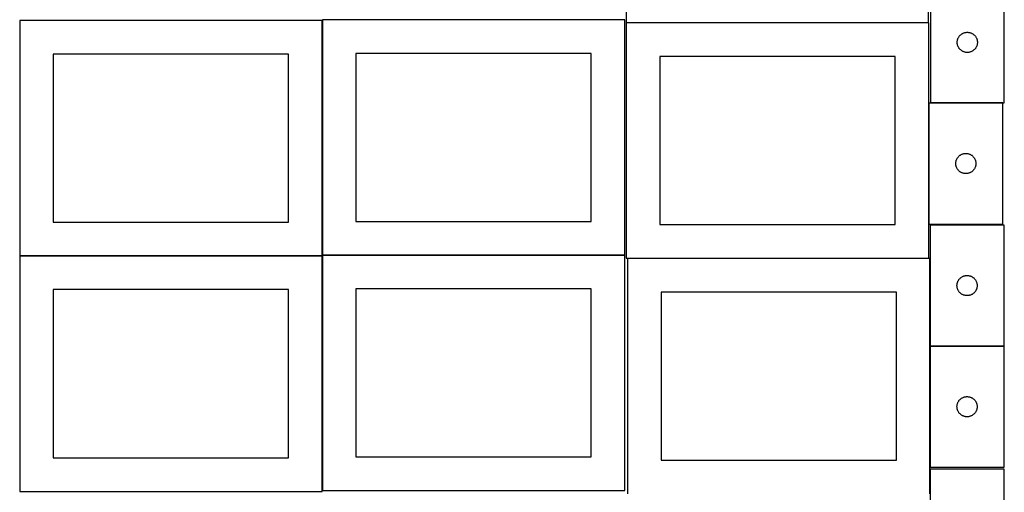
# Model space of a CAD drawing. Header units: millimetres. Extents: x 7 to 1493, y 7 to 2993.
# Tile 2 of 10: x 7 to 1471, y 1060 to 1763. Entities that reach past the tile are written whole.
import ezdxf

# ---------------------------------------------------------------- set-up
doc = ezdxf.new("R2010")
doc.units = ezdxf.units.MM
doc.layers.add('COMMON', color=5, linetype='CONTINUOUS', true_color=0x0000ff)
doc.layers.add('CUT', color=7, linetype='CONTINUOUS', true_color=0x000000)

msp = doc.modelspace()

# ---------------------------------------------------------------- linework, layer by layer
at = {"layer": 'COMMON'}
for p, q in [((456.624736, 1412.623824), (456.624736, 1761.299045)), ((1358.406681, 1758.228414), (908.671606, 1758.228414)), ((1358.771606, 1638.722963), (1358.771606, 1458.722963)), ((1468.871607, 1638.822964), (1361.099119, 1638.822964)), ((456.524735, 1411.199045), (6.524735, 1411.199045)), ((456.624736, 1062.423823), (456.624736, 1411.099044)), ((906.724736, 1412.523824), (456.724736, 1412.523824)), ((1360.602294, 1407.433383), (1360.602294, 1277.198183)), ((1360.602294, 1276.998182), (1360.602294, 1096.998182)), ((1470.702295, 1277.098183), (1360.702295, 1277.098183))]:
    msp.add_line(p, q, dxfattribs=at)
at = {"layer": 'CUT'}
for p, q in [((908.406681, 2108.328414), (908.406681, 1758.328414)), ((1358.406681, 1758.328414), (1358.406681, 2108.328414)), ((1361.099119, 1818.922964), (1361.099119, 1638.922964)), ((1471.099119, 1638.922964), (1471.099119, 1818.922964)), ((456.524735, 1761.299045), (6.524735, 1761.299045)), ((6.524735, 1761.299045), (6.524735, 1411.299045)), ((456.524735, 1411.299045), (456.524735, 1761.299045)), ((906.724736, 1762.623824), (456.724736, 1762.623824)), ((456.724736, 1762.623824), (456.724736, 1412.623824)), ((906.724736, 1412.623824), (906.724736, 1762.623824)), ((908.406681, 1758.328414), (1358.406681, 1758.328414)), ((1358.671606, 1758.128413), (908.671606, 1758.128413)), ((908.671606, 1758.128413), (908.671606, 1408.128413)), ((1358.671606, 1408.128413), (1358.671606, 1758.128413)), ((1410.092311, 1742.667718), (1410.807838, 1742.958717)), ((1410.807838, 1742.958717), (1411.537397, 1743.212495)), ((1411.537397, 1743.212495), (1412.279052, 1743.42838)), ((1412.279052, 1743.42838), (1413.030838, 1743.6058)), ((1413.030838, 1743.6058), (1413.79076, 1743.744283)), ((1413.79076, 1743.744283), (1414.556804, 1743.843463)), ((1414.556804, 1743.843463), (1415.326938, 1743.903076)), ((1415.326938, 1743.903076), (1416.099119, 1743.922964)), ((1416.099119, 1743.922964), (1416.8713, 1743.903076)), ((1416.8713, 1743.903076), (1417.641434, 1743.843463)), ((1417.641434, 1743.843463), (1418.407478, 1743.744283)), ((1418.407478, 1743.744283), (1419.1674, 1743.6058)), ((1419.1674, 1743.6058), (1419.919186, 1743.42838)), ((1419.919186, 1743.42838), (1420.660842, 1743.212495)), ((1420.660842, 1743.212495), (1421.3904, 1742.958717)), ((1421.3904, 1742.958717), (1422.105928, 1742.667718)), ((1401.104092, 1729.309183), (1401.143856, 1730.080596)), ((1401.104092, 1728.536746), (1401.104092, 1729.309183)), ((1401.143856, 1727.765332), (1401.104092, 1728.536746)), ((1401.143856, 1730.080596), (1401.223279, 1730.84894)), ((1401.223279, 1730.84894), (1401.34215, 1731.612176)), ((1401.34215, 1731.612176), (1401.500154, 1732.368281)), ((1401.500154, 1732.368281), (1401.696871, 1733.115249)), ((1401.696871, 1733.115249), (1401.931781, 1733.8511)), ((1401.931781, 1733.8511), (1402.20426, 1734.573883)), ((1402.20426, 1734.573883), (1402.513585, 1735.28168)), ((1402.513585, 1735.28168), (1402.858937, 1735.972616)), ((1402.858937, 1735.972616), (1403.2394, 1736.644856)), ((1403.2394, 1736.644856), (1403.653964, 1737.29662)), ((1403.653964, 1737.29662), (1404.10153, 1737.926179)), ((1404.10153, 1737.926179), (1404.580912, 1738.531862)), ((1404.580912, 1738.531862), (1405.090839, 1739.112064)), ((1405.090839, 1739.112064), (1405.629957, 1739.665247)), ((1405.629957, 1739.665247), (1406.196837, 1740.189943)), ((1406.196837, 1740.189943), (1406.789977, 1740.684762)), ((1406.789977, 1740.684762), (1407.407803, 1741.148389)), ((1407.407803, 1741.148389), (1408.048676, 1741.579598)), ((1408.048676, 1741.579598), (1408.710898, 1741.977243)), ((1408.710898, 1741.977243), (1409.392712, 1742.340271)), ((1409.392712, 1742.340271), (1410.092311, 1742.667718)), ((1422.105928, 1742.667718), (1422.805526, 1742.340271)), ((1422.805526, 1742.340271), (1423.48734, 1741.977243)), ((1423.48734, 1741.977243), (1424.149562, 1741.579598)), ((1424.149562, 1741.579598), (1424.790436, 1741.148389)), ((1424.790436, 1741.148389), (1425.408261, 1740.684762)), ((1425.408261, 1740.684762), (1426.001401, 1740.189943)), ((1426.001401, 1740.189943), (1426.568281, 1739.665247)), ((1426.568281, 1739.665247), (1427.1074, 1739.112064)), ((1427.1074, 1739.112064), (1427.617326, 1738.531862)), ((1427.617326, 1738.531862), (1428.096708, 1737.926179)), ((1428.096708, 1737.926179), (1428.544274, 1737.29662)), ((1428.544274, 1737.29662), (1428.958839, 1736.644856)), ((1428.958839, 1736.644856), (1429.339301, 1735.972616)), ((1429.339301, 1735.972616), (1429.684653, 1735.28168)), ((1429.684653, 1735.28168), (1429.993979, 1734.573883)), ((1429.993979, 1734.573883), (1430.266458, 1733.8511)), ((1430.266458, 1733.8511), (1430.501367, 1733.115249)), ((1430.501367, 1733.115249), (1430.698085, 1732.368281)), ((1430.698085, 1732.368281), (1430.856088, 1731.612176)), ((1430.856088, 1731.612176), (1430.974959, 1730.84894)), ((1430.974959, 1730.84894), (1431.054382, 1730.080596)), ((1431.054382, 1730.080596), (1431.094146, 1729.309183)), ((1431.094146, 1728.536746), (1431.054382, 1727.765332)), ((1431.094146, 1729.309183), (1431.094146, 1728.536746)), ((1401.223279, 1726.996989), (1401.143856, 1727.765332)), ((1401.34215, 1726.233753), (1401.223279, 1726.996989)), ((1401.500154, 1725.477648), (1401.34215, 1726.233753)), ((1401.696871, 1724.73068), (1401.500154, 1725.477648)), ((1401.931781, 1723.994829), (1401.696871, 1724.73068)), ((1402.20426, 1723.272046), (1401.931781, 1723.994829)), ((1402.513585, 1722.564249), (1402.20426, 1723.272046)), ((1402.858937, 1721.873313), (1402.513585, 1722.564249)), ((1403.2394, 1721.201072), (1402.858937, 1721.873313)), ((1403.653964, 1720.549309), (1403.2394, 1721.201072)), ((1404.10153, 1719.91975), (1403.653964, 1720.549309)), ((1404.580912, 1719.314067), (1404.10153, 1719.91975)), ((1405.090839, 1718.733864), (1404.580912, 1719.314067)), ((1405.629957, 1718.180682), (1405.090839, 1718.733864)), ((1406.196837, 1717.655985), (1405.629957, 1718.180682)), ((1406.789977, 1717.161167), (1406.196837, 1717.655985)), ((1407.407803, 1716.697539), (1406.789977, 1717.161167)), ((1408.048676, 1716.266331), (1407.407803, 1716.697539)), ((1408.710898, 1715.868686), (1408.048676, 1716.266331)), ((1409.392712, 1715.505658), (1408.710898, 1715.868686)), ((1410.092311, 1715.178211), (1409.392712, 1715.505658)), ((1410.807838, 1714.887212), (1410.092311, 1715.178211)), ((1411.537397, 1714.633434), (1410.807838, 1714.887212)), ((1412.279052, 1714.417549), (1411.537397, 1714.633434)), ((1413.030838, 1714.240129), (1412.279052, 1714.417549)), ((1413.79076, 1714.101646), (1413.030838, 1714.240129)), ((1414.556804, 1714.002466), (1413.79076, 1714.101646)), ((1415.326938, 1713.942853), (1414.556804, 1714.002466)), ((1416.099119, 1713.922964), (1415.326938, 1713.942853)), ((1416.8713, 1713.942853), (1416.099119, 1713.922964)), ((1417.641434, 1714.002466), (1416.8713, 1713.942853)), ((1418.407478, 1714.101646), (1417.641434, 1714.002466)), ((1419.1674, 1714.240129), (1418.407478, 1714.101646)), ((1419.919186, 1714.417549), (1419.1674, 1714.240129)), ((1420.660842, 1714.633434), (1419.919186, 1714.417549)), ((1421.3904, 1714.887212), (1420.660842, 1714.633434)), ((1422.105928, 1715.178211), (1421.3904, 1714.887212)), ((1422.805526, 1715.505658), (1422.105928, 1715.178211)), ((1423.48734, 1715.868686), (1422.805526, 1715.505658)), ((1424.149562, 1716.266331), (1423.48734, 1715.868686)), ((1424.790436, 1716.697539), (1424.149562, 1716.266331)), ((1425.408261, 1717.161167), (1424.790436, 1716.697539)), ((1426.001401, 1717.655985), (1425.408261, 1717.161167)), ((1426.568281, 1718.180682), (1426.001401, 1717.655985)), ((1427.1074, 1718.733864), (1426.568281, 1718.180682)), ((1427.617326, 1719.314067), (1427.1074, 1718.733864)), ((1428.096708, 1719.91975), (1427.617326, 1719.314067)), ((1428.544274, 1720.549309), (1428.096708, 1719.91975)), ((1428.958839, 1721.201072), (1428.544274, 1720.549309)), ((1429.339301, 1721.873313), (1428.958839, 1721.201072)), ((1429.684653, 1722.564249), (1429.339301, 1721.873313)), ((1429.993979, 1723.272046), (1429.684653, 1722.564249)), ((1430.266458, 1723.994829), (1429.993979, 1723.272046)), ((1430.501367, 1724.73068), (1430.266458, 1723.994829)), ((1430.698085, 1725.477648), (1430.501367, 1724.73068)), ((1430.856088, 1726.233753), (1430.698085, 1725.477648)), ((1430.974959, 1726.996989), (1430.856088, 1726.233753)), ((1431.054382, 1727.765332), (1430.974959, 1726.996989)), ((406.524735, 1711.299045), (56.524735, 1711.299045)), ((56.524735, 1711.299045), (56.524735, 1461.299045)), ((406.524735, 1461.299045), (406.524735, 1711.299045)), ((856.724736, 1712.623824), (506.724736, 1712.623824)), ((506.724736, 1712.623824), (506.724736, 1462.623824)), ((856.724736, 1462.623824), (856.724736, 1712.623824)), ((1308.671606, 1708.128413), (958.671606, 1708.128413)), ((958.671606, 1708.128413), (958.671606, 1458.128413)), ((1308.671606, 1458.128413), (1308.671606, 1708.128413)), ((1468.871607, 1638.722963), (1358.871607, 1638.722963)), ((1358.871607, 1638.722963), (1358.871607, 1458.722963)), ((1361.099119, 1638.922964), (1471.099119, 1638.922964)), ((1468.871607, 1458.722963), (1468.871607, 1638.722963)), ((1399.272641, 1552.16828), (1399.469359, 1552.915248)), ((1399.469359, 1552.915248), (1399.704269, 1553.651099)), ((1399.704269, 1553.651099), (1399.976747, 1554.373882)), ((1399.976747, 1554.373882), (1400.286073, 1555.081679)), ((1400.286073, 1555.081679), (1400.631425, 1555.772615)), ((1400.631425, 1555.772615), (1401.011888, 1556.444855)), ((1401.011888, 1556.444855), (1401.426452, 1557.096619)), ((1401.426452, 1557.096619), (1401.874018, 1557.726178)), ((1401.874018, 1557.726178), (1402.3534, 1558.331861)), ((1402.3534, 1558.331861), (1402.863326, 1558.912063)), ((1402.863326, 1558.912063), (1403.402445, 1559.465246)), ((1403.402445, 1559.465246), (1403.969325, 1559.989942)), ((1403.969325, 1559.989942), (1404.562465, 1560.484761)), ((1404.562465, 1560.484761), (1405.18029, 1560.948388)), ((1405.18029, 1560.948388), (1405.821164, 1561.379597)), ((1405.821164, 1561.379597), (1406.483386, 1561.777242)), ((1406.483386, 1561.777242), (1407.1652, 1562.14027)), ((1407.1652, 1562.14027), (1407.864798, 1562.467717)), ((1407.864798, 1562.467717), (1408.580326, 1562.758716)), ((1408.580326, 1562.758716), (1409.309884, 1563.012494)), ((1409.309884, 1563.012494), (1410.05154, 1563.228379)), ((1410.05154, 1563.228379), (1410.803326, 1563.405799)), ((1410.803326, 1563.405799), (1411.563248, 1563.544282)), ((1411.563248, 1563.544282), (1412.329292, 1563.643462)), ((1412.329292, 1563.643462), (1413.099426, 1563.703075)), ((1413.099426, 1563.703075), (1413.871607, 1563.722963)), ((1413.871607, 1563.722963), (1414.643788, 1563.703075)), ((1414.643788, 1563.703075), (1415.413922, 1563.643462)), ((1415.413922, 1563.643462), (1416.179966, 1563.544282)), ((1416.179966, 1563.544282), (1416.939888, 1563.405799)), ((1416.939888, 1563.405799), (1417.691674, 1563.228379)), ((1417.691674, 1563.228379), (1418.433329, 1563.012494)), ((1418.433329, 1563.012494), (1419.162888, 1562.758716)), ((1419.162888, 1562.758716), (1419.878416, 1562.467717)), ((1419.878416, 1562.467717), (1420.578014, 1562.14027)), ((1420.578014, 1562.14027), (1421.259828, 1561.777242)), ((1421.259828, 1561.777242), (1421.92205, 1561.379597)), ((1421.92205, 1561.379597), (1422.562923, 1560.948388)), ((1422.562923, 1560.948388), (1423.180749, 1560.484761)), ((1423.180749, 1560.484761), (1423.773889, 1559.989942)), ((1423.773889, 1559.989942), (1424.340769, 1559.465246)), ((1424.340769, 1559.465246), (1424.879887, 1558.912063)), ((1424.879887, 1558.912063), (1425.389814, 1558.331861)), ((1425.389814, 1558.331861), (1425.869196, 1557.726178)), ((1425.869196, 1557.726178), (1426.316762, 1557.096619)), ((1426.316762, 1557.096619), (1426.731326, 1556.444855)), ((1426.731326, 1556.444855), (1427.111789, 1555.772615)), ((1427.111789, 1555.772615), (1427.457141, 1555.081679)), ((1427.457141, 1555.081679), (1427.766466, 1554.373882)), ((1427.766466, 1554.373882), (1428.038945, 1553.651099)), ((1428.038945, 1553.651099), (1428.273855, 1552.915248)), ((1428.273855, 1552.915248), (1428.470573, 1552.16828)), ((1398.87658, 1549.109182), (1398.916344, 1549.880595)), ((1398.87658, 1548.336745), (1398.87658, 1549.109182)), ((1398.916344, 1547.565331), (1398.87658, 1548.336745)), ((1398.916344, 1549.880595), (1398.995767, 1550.648939)), ((1398.995767, 1546.796988), (1398.916344, 1547.565331)), ((1398.995767, 1550.648939), (1399.114638, 1551.412175)), ((1399.114638, 1546.033752), (1398.995767, 1546.796988)), ((1399.114638, 1551.412175), (1399.272641, 1552.16828)), ((1399.272641, 1545.277647), (1399.114638, 1546.033752)), ((1399.469359, 1544.530679), (1399.272641, 1545.277647)), ((1399.704269, 1543.794828), (1399.469359, 1544.530679)), ((1399.976747, 1543.072045), (1399.704269, 1543.794828)), ((1400.286073, 1542.364248), (1399.976747, 1543.072045)), ((1400.631425, 1541.673312), (1400.286073, 1542.364248)), ((1401.011888, 1541.001071), (1400.631425, 1541.673312)), ((1401.426452, 1540.349308), (1401.011888, 1541.001071)), ((1401.874018, 1539.719749), (1401.426452, 1540.349308)), ((1402.3534, 1539.114066), (1401.874018, 1539.719749)), ((1402.863326, 1538.533863), (1402.3534, 1539.114066)), ((1403.402445, 1537.980681), (1402.863326, 1538.533863)), ((1403.969325, 1537.455984), (1403.402445, 1537.980681)), ((1424.340769, 1537.980681), (1423.773889, 1537.455984)), ((1424.879887, 1538.533863), (1424.340769, 1537.980681)), ((1425.389814, 1539.114066), (1424.879887, 1538.533863)), ((1425.869196, 1539.719749), (1425.389814, 1539.114066)), ((1426.316762, 1540.349308), (1425.869196, 1539.719749)), ((1426.731326, 1541.001071), (1426.316762, 1540.349308)), ((1427.111789, 1541.673312), (1426.731326, 1541.001071)), ((1427.457141, 1542.364248), (1427.111789, 1541.673312)), ((1427.766466, 1543.072045), (1427.457141, 1542.364248)), ((1428.038945, 1543.794828), (1427.766466, 1543.072045)), ((1428.273855, 1544.530679), (1428.038945, 1543.794828)), ((1428.470573, 1545.277647), (1428.273855, 1544.530679)), ((1428.470573, 1552.16828), (1428.628576, 1551.412175)), ((1428.628576, 1546.033752), (1428.470573, 1545.277647)), ((1428.628576, 1551.412175), (1428.747447, 1550.648939)), ((1428.747447, 1546.796988), (1428.628576, 1546.033752)), ((1428.747447, 1550.648939), (1428.82687, 1549.880595)), ((1428.82687, 1547.565331), (1428.747447, 1546.796988)), ((1428.82687, 1549.880595), (1428.866634, 1549.109182)), ((1428.866634, 1548.336745), (1428.82687, 1547.565331)), ((1428.866634, 1549.109182), (1428.866634, 1548.336745)), ((1404.562465, 1536.961166), (1403.969325, 1537.455984)), ((1405.18029, 1536.497538), (1404.562465, 1536.961166)), ((1405.821164, 1536.06633), (1405.18029, 1536.497538)), ((1406.483386, 1535.668685), (1405.821164, 1536.06633)), ((1407.1652, 1535.305657), (1406.483386, 1535.668685)), ((1407.864798, 1534.97821), (1407.1652, 1535.305657)), ((1408.580326, 1534.687211), (1407.864798, 1534.97821)), ((1409.309884, 1534.433433), (1408.580326, 1534.687211)), ((1410.05154, 1534.217548), (1409.309884, 1534.433433)), ((1410.803326, 1534.040128), (1410.05154, 1534.217548)), ((1411.563248, 1533.901645), (1410.803326, 1534.040128)), ((1412.329292, 1533.802465), (1411.563248, 1533.901645)), ((1413.099426, 1533.742852), (1412.329292, 1533.802465)), ((1413.871607, 1533.722963), (1413.099426, 1533.742852)), ((1414.643788, 1533.742852), (1413.871607, 1533.722963)), ((1415.413922, 1533.802465), (1414.643788, 1533.742852)), ((1416.179966, 1533.901645), (1415.413922, 1533.802465)), ((1416.939888, 1534.040128), (1416.179966, 1533.901645)), ((1417.691674, 1534.217548), (1416.939888, 1534.040128)), ((1418.433329, 1534.433433), (1417.691674, 1534.217548)), ((1419.162888, 1534.687211), (1418.433329, 1534.433433)), ((1419.878416, 1534.97821), (1419.162888, 1534.687211)), ((1420.578014, 1535.305657), (1419.878416, 1534.97821)), ((1421.259828, 1535.668685), (1420.578014, 1535.305657)), ((1421.92205, 1536.06633), (1421.259828, 1535.668685)), ((1422.562923, 1536.497538), (1421.92205, 1536.06633)), ((1423.180749, 1536.961166), (1422.562923, 1536.497538)), ((1423.773889, 1537.455984), (1423.180749, 1536.961166)), ((56.524735, 1461.299045), (406.524735, 1461.299045)), ((506.724736, 1462.623824), (856.724736, 1462.623824)), ((958.671606, 1458.128413), (1308.671606, 1458.128413)), ((1358.871607, 1458.722963), (1468.871607, 1458.722963)), ((1470.702295, 1457.198183), (1360.702295, 1457.198183)), ((1360.702295, 1457.198183), (1360.702295, 1277.198183)), ((1470.702295, 1277.198183), (1470.702295, 1457.198183)), ((6.524735, 1411.299045), (456.524735, 1411.299045)), ((456.524735, 1411.099044), (6.524735, 1411.099044)), ((6.524735, 1411.099044), (6.524735, 1061.099044)), ((456.524735, 1061.099044), (456.524735, 1411.099044)), ((456.724736, 1412.623824), (906.724736, 1412.623824)), ((906.724736, 1412.423823), (456.724736, 1412.423823)), ((456.724736, 1412.423823), (456.724736, 1062.423823)), ((906.724736, 1062.423823), (906.724736, 1412.423823)), ((908.671606, 1408.128413), (1358.671606, 1408.128413)), ((1360.502294, 1407.433383), (910.502294, 1407.433383)), ((910.502294, 1407.433383), (910.502294, 1057.433383)), ((1360.502294, 1057.433383), (1360.502294, 1407.433383)), ((1403.704707, 1376.201397), (1404.184089, 1376.807081)), ((1404.184089, 1376.807081), (1404.694015, 1377.387283)), ((1404.694015, 1377.387283), (1405.233133, 1377.940466)), ((1405.233133, 1377.940466), (1405.800014, 1378.465162)), ((1405.800014, 1378.465162), (1406.393153, 1378.95998)), ((1406.393153, 1378.95998), (1407.010979, 1379.423608)), ((1407.010979, 1379.423608), (1407.651853, 1379.854817)), ((1407.651853, 1379.854817), (1408.314074, 1380.252462)), ((1408.314074, 1380.252462), (1408.995889, 1380.615489)), ((1408.995889, 1380.615489), (1409.695487, 1380.942937)), ((1409.695487, 1380.942937), (1410.411014, 1381.233935)), ((1410.411014, 1381.233935), (1411.140573, 1381.487714)), ((1411.140573, 1381.487714), (1411.882229, 1381.703599)), ((1411.882229, 1381.703599), (1412.634014, 1381.881018)), ((1412.634014, 1381.881018), (1413.393937, 1382.019502)), ((1413.393937, 1382.019502), (1414.15998, 1382.118681)), ((1414.15998, 1382.118681), (1414.930114, 1382.178294)), ((1414.930114, 1382.178294), (1415.702295, 1382.198183)), ((1415.702295, 1382.198183), (1416.474477, 1382.178294)), ((1416.474477, 1382.178294), (1417.24461, 1382.118681)), ((1417.24461, 1382.118681), (1418.010654, 1382.019502)), ((1418.010654, 1382.019502), (1418.770576, 1381.881018)), ((1418.770576, 1381.881018), (1419.522362, 1381.703599)), ((1419.522362, 1381.703599), (1420.264018, 1381.487714)), ((1420.264018, 1381.487714), (1420.993577, 1381.233935)), ((1420.993577, 1381.233935), (1421.709104, 1380.942937)), ((1421.709104, 1380.942937), (1422.408702, 1380.615489)), ((1422.408702, 1380.615489), (1423.090516, 1380.252462)), ((1423.090516, 1380.252462), (1423.752738, 1379.854817)), ((1423.752738, 1379.854817), (1424.393612, 1379.423608)), ((1424.393612, 1379.423608), (1425.011438, 1378.95998)), ((1425.011438, 1378.95998), (1425.604577, 1378.465162)), ((1425.604577, 1378.465162), (1426.171458, 1377.940466)), ((1426.171458, 1377.940466), (1426.710576, 1377.387283)), ((1426.710576, 1377.387283), (1427.220502, 1376.807081)), ((1427.220502, 1376.807081), (1427.699884, 1376.201397)), ((856.724736, 1362.423823), (506.724736, 1362.423823)), ((506.724736, 1362.423823), (506.724736, 1112.423823)), ((856.724736, 1112.423823), (856.724736, 1362.423823)), ((1400.707268, 1367.584402), (1400.747033, 1368.355815)), ((1400.707268, 1366.811964), (1400.707268, 1367.584402)), ((1400.747033, 1366.040551), (1400.707268, 1366.811964)), ((1400.747033, 1368.355815), (1400.826455, 1369.124158)), ((1400.826455, 1365.272208), (1400.747033, 1366.040551)), ((1400.826455, 1369.124158), (1400.945326, 1369.887395)), ((1400.945326, 1364.508972), (1400.826455, 1365.272208)), ((1400.945326, 1369.887395), (1401.10333, 1370.643499)), ((1401.10333, 1363.752867), (1400.945326, 1364.508972)), ((1401.10333, 1370.643499), (1401.300047, 1371.390468)), ((1401.300047, 1363.005899), (1401.10333, 1363.752867)), ((1401.300047, 1371.390468), (1401.534957, 1372.126319)), ((1401.534957, 1362.270047), (1401.300047, 1363.005899)), ((1401.534957, 1372.126319), (1401.807436, 1372.849102)), ((1401.807436, 1361.547265), (1401.534957, 1362.270047)), ((1401.807436, 1372.849102), (1402.116761, 1373.556899)), ((1402.116761, 1373.556899), (1402.462113, 1374.247834)), ((1402.462113, 1374.247834), (1402.842576, 1374.920075)), ((1402.842576, 1374.920075), (1403.25714, 1375.571839)), ((1403.25714, 1375.571839), (1403.704707, 1376.201397)), ((1427.699884, 1376.201397), (1428.147451, 1375.571839)), ((1428.147451, 1375.571839), (1428.562015, 1374.920075)), ((1428.562015, 1374.920075), (1428.942477, 1374.247834)), ((1428.942477, 1374.247834), (1429.287829, 1373.556899)), ((1429.287829, 1373.556899), (1429.597155, 1372.849102)), ((1429.597155, 1372.849102), (1429.869634, 1372.126319)), ((1429.869634, 1362.270047), (1429.597155, 1361.547265)), ((1429.869634, 1372.126319), (1430.104544, 1371.390468)), ((1430.104544, 1363.005899), (1429.869634, 1362.270047)), ((1430.104544, 1371.390468), (1430.301261, 1370.643499)), ((1430.301261, 1363.752867), (1430.104544, 1363.005899)), ((1430.301261, 1370.643499), (1430.459265, 1369.887395)), ((1430.459265, 1364.508972), (1430.301261, 1363.752867)), ((1430.459265, 1369.887395), (1430.578136, 1369.124158)), ((1430.578136, 1365.272208), (1430.459265, 1364.508972)), ((1430.578136, 1369.124158), (1430.657558, 1368.355815)), ((1430.657558, 1366.040551), (1430.578136, 1365.272208)), ((1430.657558, 1368.355815), (1430.697322, 1367.584402)), ((1430.697322, 1366.811964), (1430.657558, 1366.040551)), ((1430.697322, 1367.584402), (1430.697322, 1366.811964)), ((406.524735, 1361.099044), (56.524735, 1361.099044)), ((56.524735, 1361.099044), (56.524735, 1111.099044)), ((406.524735, 1111.099044), (406.524735, 1361.099044)), ((1310.502294, 1357.433383), (960.502294, 1357.433383)), ((960.502294, 1357.433383), (960.502294, 1107.433383)), ((1310.502294, 1107.433383), (1310.502294, 1357.433383)), ((1402.116761, 1360.839467), (1401.807436, 1361.547265)), ((1402.462113, 1360.148532), (1402.116761, 1360.839467)), ((1402.842576, 1359.476291), (1402.462113, 1360.148532)), ((1403.25714, 1358.824527), (1402.842576, 1359.476291)), ((1403.704707, 1358.194969), (1403.25714, 1358.824527)), ((1404.184089, 1357.589285), (1403.704707, 1358.194969)), ((1404.694015, 1357.009083), (1404.184089, 1357.589285)), ((1405.233133, 1356.4559), (1404.694015, 1357.009083)), ((1405.800014, 1355.931204), (1405.233133, 1356.4559)), ((1406.393153, 1355.436386), (1405.800014, 1355.931204)), ((1407.010979, 1354.972758), (1406.393153, 1355.436386)), ((1407.651853, 1354.54155), (1407.010979, 1354.972758)), ((1408.314074, 1354.143905), (1407.651853, 1354.54155)), ((1408.995889, 1353.780877), (1408.314074, 1354.143905)), ((1409.695487, 1353.45343), (1408.995889, 1353.780877)), ((1410.411014, 1353.162431), (1409.695487, 1353.45343)), ((1411.140573, 1352.908652), (1410.411014, 1353.162431)), ((1411.882229, 1352.692767), (1411.140573, 1352.908652)), ((1412.634014, 1352.515348), (1411.882229, 1352.692767)), ((1413.393937, 1352.376865), (1412.634014, 1352.515348)), ((1414.15998, 1352.277685), (1413.393937, 1352.376865)), ((1414.930114, 1352.218072), (1414.15998, 1352.277685)), ((1415.702295, 1352.198183), (1414.930114, 1352.218072)), ((1416.474477, 1352.218072), (1415.702295, 1352.198183)), ((1417.24461, 1352.277685), (1416.474477, 1352.218072)), ((1418.010654, 1352.376865), (1417.24461, 1352.277685)), ((1418.770576, 1352.515348), (1418.010654, 1352.376865)), ((1419.522362, 1352.692767), (1418.770576, 1352.515348)), ((1420.264018, 1352.908652), (1419.522362, 1352.692767)), ((1420.993577, 1353.162431), (1420.264018, 1352.908652)), ((1421.709104, 1353.45343), (1420.993577, 1353.162431)), ((1422.408702, 1353.780877), (1421.709104, 1353.45343)), ((1423.090516, 1354.143905), (1422.408702, 1353.780877)), ((1423.752738, 1354.54155), (1423.090516, 1354.143905)), ((1424.393612, 1354.972758), (1423.752738, 1354.54155)), ((1425.011438, 1355.436386), (1424.393612, 1354.972758)), ((1425.604577, 1355.931204), (1425.011438, 1355.436386)), ((1426.171458, 1356.4559), (1425.604577, 1355.931204)), ((1426.710576, 1357.009083), (1426.171458, 1356.4559)), ((1427.220502, 1357.589285), (1426.710576, 1357.009083)), ((1427.699884, 1358.194969), (1427.220502, 1357.589285)), ((1428.147451, 1358.824527), (1427.699884, 1358.194969)), ((1428.562015, 1359.476291), (1428.147451, 1358.824527)), ((1428.942477, 1360.148532), (1428.562015, 1359.476291)), ((1429.287829, 1360.839467), (1428.942477, 1360.148532)), ((1429.597155, 1361.547265), (1429.287829, 1360.839467)), ((1360.702295, 1277.198183), (1470.702295, 1277.198183)), ((1470.702295, 1276.998182), (1360.702295, 1276.998182)), ((1360.702295, 1276.998182), (1360.702295, 1096.998182)), ((1470.702295, 1096.998182), (1470.702295, 1276.998182)), ((1409.695487, 1200.742936), (1410.411014, 1201.033934)), ((1410.411014, 1201.033934), (1411.140573, 1201.287713)), ((1411.140573, 1201.287713), (1411.882229, 1201.503598)), ((1411.882229, 1201.503598), (1412.634014, 1201.681017)), ((1412.634014, 1201.681017), (1413.393937, 1201.819501)), ((1413.393937, 1201.819501), (1414.15998, 1201.91868)), ((1414.15998, 1201.91868), (1414.930114, 1201.978293)), ((1414.930114, 1201.978293), (1415.702295, 1201.998182)), ((1415.702295, 1201.998182), (1416.474477, 1201.978293)), ((1416.474477, 1201.978293), (1417.24461, 1201.91868)), ((1417.24461, 1201.91868), (1418.010654, 1201.819501)), ((1418.010654, 1201.819501), (1418.770576, 1201.681017)), ((1418.770576, 1201.681017), (1419.522362, 1201.503598)), ((1419.522362, 1201.503598), (1420.264018, 1201.287713)), ((1420.264018, 1201.287713), (1420.993577, 1201.033934)), ((1420.993577, 1201.033934), (1421.709104, 1200.742936)), ((1400.707268, 1187.384401), (1400.747033, 1188.155814)), ((1400.707268, 1186.611963), (1400.707268, 1187.384401)), ((1400.747033, 1185.84055), (1400.707268, 1186.611963)), ((1400.747033, 1188.155814), (1400.826455, 1188.924157)), ((1400.826455, 1188.924157), (1400.945326, 1189.687394)), ((1400.945326, 1189.687394), (1401.10333, 1190.443498)), ((1401.10333, 1190.443498), (1401.300047, 1191.190467)), ((1401.300047, 1191.190467), (1401.534957, 1191.926318)), ((1401.534957, 1191.926318), (1401.807436, 1192.649101)), ((1401.807436, 1192.649101), (1402.116761, 1193.356898)), ((1402.116761, 1193.356898), (1402.462113, 1194.047833)), ((1402.462113, 1194.047833), (1402.842576, 1194.720074)), ((1402.842576, 1194.720074), (1403.25714, 1195.371838)), ((1403.25714, 1195.371838), (1403.704707, 1196.001396)), ((1403.704707, 1196.001396), (1404.184089, 1196.60708)), ((1404.184089, 1196.60708), (1404.694015, 1197.187282)), ((1404.694015, 1197.187282), (1405.233133, 1197.740465)), ((1405.233133, 1197.740465), (1405.800014, 1198.265161)), ((1405.800014, 1198.265161), (1406.393153, 1198.759979)), ((1406.393153, 1198.759979), (1407.010979, 1199.223607)), ((1407.010979, 1199.223607), (1407.651853, 1199.654816)), ((1407.651853, 1199.654816), (1408.314074, 1200.052461)), ((1408.314074, 1200.052461), (1408.995889, 1200.415488)), ((1408.995889, 1200.415488), (1409.695487, 1200.742936)), ((1421.709104, 1200.742936), (1422.408702, 1200.415488)), ((1422.408702, 1200.415488), (1423.090516, 1200.052461)), ((1423.090516, 1200.052461), (1423.752738, 1199.654816)), ((1423.752738, 1199.654816), (1424.393612, 1199.223607)), ((1424.393612, 1199.223607), (1425.011438, 1198.759979)), ((1425.011438, 1198.759979), (1425.604577, 1198.265161)), ((1425.604577, 1198.265161), (1426.171458, 1197.740465)), ((1426.171458, 1197.740465), (1426.710576, 1197.187282)), ((1426.710576, 1197.187282), (1427.220502, 1196.60708)), ((1427.220502, 1196.60708), (1427.699884, 1196.001396)), ((1427.699884, 1196.001396), (1428.147451, 1195.371838)), ((1428.147451, 1195.371838), (1428.562015, 1194.720074)), ((1428.562015, 1194.720074), (1428.942477, 1194.047833)), ((1428.942477, 1194.047833), (1429.287829, 1193.356898)), ((1429.287829, 1193.356898), (1429.597155, 1192.649101)), ((1429.597155, 1192.649101), (1429.869634, 1191.926318)), ((1429.869634, 1191.926318), (1430.104544, 1191.190467)), ((1430.104544, 1191.190467), (1430.301261, 1190.443498)), ((1430.301261, 1190.443498), (1430.459265, 1189.687394)), ((1430.459265, 1189.687394), (1430.578136, 1188.924157)), ((1430.578136, 1188.924157), (1430.657558, 1188.155814)), ((1430.657558, 1188.155814), (1430.697322, 1187.384401)), ((1430.697322, 1186.611963), (1430.657558, 1185.84055)), ((1430.697322, 1187.384401), (1430.697322, 1186.611963)), ((1400.826455, 1185.072207), (1400.747033, 1185.84055)), ((1400.945326, 1184.308971), (1400.826455, 1185.072207)), ((1401.10333, 1183.552866), (1400.945326, 1184.308971)), ((1401.300047, 1182.805898), (1401.10333, 1183.552866)), ((1401.534957, 1182.070046), (1401.300047, 1182.805898)), ((1401.807436, 1181.347264), (1401.534957, 1182.070046)), ((1402.116761, 1180.639466), (1401.807436, 1181.347264)), ((1402.462113, 1179.948531), (1402.116761, 1180.639466)), ((1402.842576, 1179.27629), (1402.462113, 1179.948531)), ((1403.25714, 1178.624526), (1402.842576, 1179.27629)), ((1403.704707, 1177.994968), (1403.25714, 1178.624526)), ((1404.184089, 1177.389284), (1403.704707, 1177.994968)), ((1404.694015, 1176.809082), (1404.184089, 1177.389284)), ((1405.233133, 1176.255899), (1404.694015, 1176.809082)), ((1405.800014, 1175.731203), (1405.233133, 1176.255899)), ((1406.393153, 1175.236385), (1405.800014, 1175.731203)), ((1407.010979, 1174.772757), (1406.393153, 1175.236385)), ((1407.651853, 1174.341549), (1407.010979, 1174.772757)), ((1408.314074, 1173.943904), (1407.651853, 1174.341549)), ((1408.995889, 1173.580876), (1408.314074, 1173.943904)), ((1409.695487, 1173.253429), (1408.995889, 1173.580876)), ((1410.411014, 1172.96243), (1409.695487, 1173.253429)), ((1411.140573, 1172.708651), (1410.411014, 1172.96243)), ((1411.882229, 1172.492766), (1411.140573, 1172.708651)), ((1412.634014, 1172.315347), (1411.882229, 1172.492766)), ((1413.393937, 1172.176864), (1412.634014, 1172.315347)), ((1414.15998, 1172.077684), (1413.393937, 1172.176864)), ((1414.930114, 1172.018071), (1414.15998, 1172.077684)), ((1415.702295, 1171.998182), (1414.930114, 1172.018071)), ((1416.474477, 1172.018071), (1415.702295, 1171.998182)), ((1417.24461, 1172.077684), (1416.474477, 1172.018071)), ((1418.010654, 1172.176864), (1417.24461, 1172.077684)), ((1418.770576, 1172.315347), (1418.010654, 1172.176864)), ((1419.522362, 1172.492766), (1418.770576, 1172.315347)), ((1420.264018, 1172.708651), (1419.522362, 1172.492766)), ((1420.993577, 1172.96243), (1420.264018, 1172.708651)), ((1421.709104, 1173.253429), (1420.993577, 1172.96243)), ((1422.408702, 1173.580876), (1421.709104, 1173.253429)), ((1423.090516, 1173.943904), (1422.408702, 1173.580876)), ((1423.752738, 1174.341549), (1423.090516, 1173.943904)), ((1424.393612, 1174.772757), (1423.752738, 1174.341549)), ((1425.011438, 1175.236385), (1424.393612, 1174.772757)), ((1425.604577, 1175.731203), (1425.011438, 1175.236385)), ((1426.171458, 1176.255899), (1425.604577, 1175.731203)), ((1426.710576, 1176.809082), (1426.171458, 1176.255899)), ((1427.220502, 1177.389284), (1426.710576, 1176.809082)), ((1427.699884, 1177.994968), (1427.220502, 1177.389284)), ((1428.147451, 1178.624526), (1427.699884, 1177.994968)), ((1428.562015, 1179.27629), (1428.147451, 1178.624526)), ((1428.942477, 1179.948531), (1428.562015, 1179.27629)), ((1429.287829, 1180.639466), (1428.942477, 1179.948531)), ((1429.597155, 1181.347264), (1429.287829, 1180.639466)), ((1429.869634, 1182.070046), (1429.597155, 1181.347264)), ((1430.104544, 1182.805898), (1429.869634, 1182.070046)), ((1430.301261, 1183.552866), (1430.104544, 1182.805898)), ((1430.459265, 1184.308971), (1430.301261, 1183.552866)), ((1430.578136, 1185.072207), (1430.459265, 1184.308971)), ((1430.657558, 1185.84055), (1430.578136, 1185.072207)), ((56.524735, 1111.099044), (406.524735, 1111.099044)), ((506.724736, 1112.423823), (856.724736, 1112.423823)), ((960.502294, 1107.433383), (1310.502294, 1107.433383)), ((1360.702295, 1096.998182), (1470.702295, 1096.998182)), ((1470.833378, 1094.148623), (1360.833378, 1094.148623)), ((1360.833378, 1094.148623), (1360.833378, 914.148623)), ((1470.833378, 914.148623), (1470.833378, 1094.148623)), ((6.524735, 1061.099044), (456.524735, 1061.099044)), ((456.724736, 1062.423823), (906.724736, 1062.423823))]:
    msp.add_line(p, q, dxfattribs=at)

doc.saveas('drawing.dxf')
